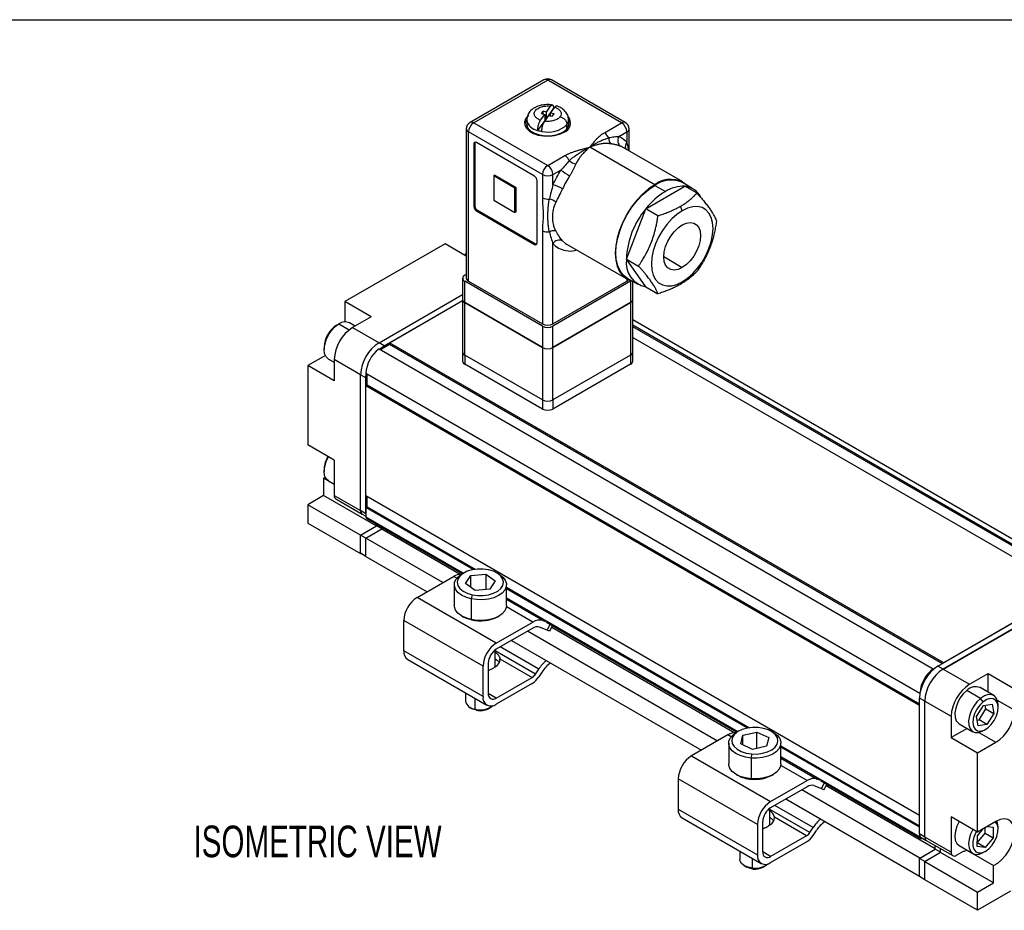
# Model space of a CAD drawing. Header units: millimetres. Extents: x 13 to 546, y 13 to 419.
# Tile 10 of 11: x 327 to 459, y 300 to 419. Entities that reach past the tile are written whole.
import ezdxf

# ---------------------------------------------------------------- set-up
doc = ezdxf.new("R2010")
doc.units = ezdxf.units.MM
doc.header["$LTSCALE"] = 2
doc.layers.add('DIMENSIONS', color=140, linetype='Continuous', lineweight=25)
doc.layers.add('TEXT', color=140, linetype='Continuous', lineweight=25)
doc.styles.add('SLDTEXTSTYLE0', font='TXT', dxfattribs={"width": 0.7})

msp = doc.modelspace()

# ---------------------------------------------------------------- linework, layer by layer
for p, q in [((397.461, 411.045), (387.561, 405.331)), ((397.961, 410.996), (388.061, 405.281)), ((407.86, 405.281), (397.961, 410.996)), ((408.36, 405.331), (398.461, 411.045)), ((397.005, 405.625), (397.569, 406.412)), ((397.336, 406.842), (397.107, 406.522)), ((397.107, 406.522), (397.569, 406.412)), ((397.798, 406.732), (397.336, 406.842)), ((397.336, 406.468), (397.336, 406.842)), ((397.569, 406.412), (397.569, 405.595)), ((397.798, 406.732), (398.362, 407.519)), ((398.748, 407.241), (397.798, 405.916)), ((397.798, 405.916), (397.798, 406.732)), ((398.352, 406.6), (398.916, 407.386)), ((398.815, 406.489), (398.352, 406.6)), ((398.352, 406.225), (398.352, 406.6)), ((398.585, 406.169), (398.815, 406.489)), ((398.805, 407.231), (398.748, 407.241)), ((388.061, 405.281), (397.961, 399.566)), ((395.161, 405.689), (395.161, 405.118)), ((397.569, 405.595), (396.619, 404.27)), ((397.559, 405.493), (398.123, 406.28)), ((397.798, 405.916), (397.569, 405.97)), ((398.123, 406.28), (398.585, 406.169)), ((400.548, 404.5), (400.548, 405.071)), ((400.761, 405.118), (400.761, 405.689)), ((405.556, 403.951), (407.86, 405.281)), ((387.061, 404.464), (387.061, 384.459)), ((397.253, 398.341), (387.354, 404.056)), ((387.354, 384.051), (387.354, 404.056)), ((407.49, 403.435), (408.567, 404.056)), ((408.567, 404.056), (408.567, 402.686)), ((408.86, 401.525), (408.86, 404.464)), ((388.061, 402.423), (388.203, 402.505)), ((388.061, 402.423), (388.061, 394.095)), ((388.203, 402.505), (388.203, 394.176)), ((396.193, 398.137), (388.415, 402.627)), ((412.315, 396.994), (403.617, 402.015)), ((416.065, 397.366), (408.074, 401.978)), ((397.961, 399.566), (400.265, 400.896)), ((398.668, 398.341), (399.744, 398.963)), ((390.89, 398.259), (390.748, 398.178)), ((390.748, 398.178), (390.748, 394.911)), ((393.577, 396.545), (390.748, 398.178)), ((390.89, 398.259), (393.718, 396.626)), ((396.546, 389.196), (396.546, 397.525)), ((397.253, 398.341), (397.253, 395.233)), ((398.668, 396.971), (398.668, 398.341)), ((417.424, 396.454), (416.01, 397.271)), ((393.577, 396.545), (393.718, 396.626)), ((393.577, 393.279), (393.577, 396.545)), ((393.718, 393.36), (393.718, 396.626)), ((411.116, 393.772), (416.342, 396.788)), ((412.315, 396.905), (413.729, 396.088)), ((417.969, 395.849), (416.342, 396.788)), ((390.748, 394.911), (393.577, 393.279)), ((388.203, 394.176), (388.061, 394.095)), ((388.415, 393.482), (388.556, 393.564)), ((388.415, 393.482), (396.193, 388.992)), ((388.556, 393.564), (396.334, 389.074)), ((393.718, 393.36), (393.577, 393.279)), ((408.503, 387.037), (411.116, 393.772)), ((412.743, 392.832), (411.116, 393.772)), ((415.992, 393.51), (415.76, 394.107)), ((397.253, 390.835), (397.253, 378.336)), ((384.207, 389.091), (370.772, 381.335)), ((387.061, 387.443), (384.207, 389.091)), ((396.334, 389.074), (396.193, 388.992)), ((398.668, 378.336), (398.668, 389.097)), ((400.575, 388.988), (408.565, 384.375)), ((386.897, 387.538), (387.061, 387.8)), ((408.503, 387.037), (410.13, 386.098)), ((411.116, 383.32), (408.503, 387.037)), ((413.525, 387.373), (415.992, 385.899)), ((386.566, 384.459), (386.566, 381.601)), ((386.859, 384.867), (387.061, 384.984)), ((397.253, 378.05), (386.859, 384.051)), ((386.859, 381.193), (386.859, 384.051)), ((387.354, 384.051), (397.253, 378.336)), ((387.354, 384.051), (397.253, 378.336)), ((409.062, 384.051), (398.668, 378.05)), ((398.668, 378.336), (408.567, 384.051)), ((398.668, 378.336), (408.567, 384.051)), ((408.567, 384.374), (408.567, 384.051)), ((408.62, 384.47), (410.034, 383.654)), ((409.062, 384.051), (409.169, 384.124)), ((409.062, 384.051), (409.062, 381.193)), ((409.355, 381.601), (409.355, 384.046)), ((415.992, 383.985), (415.76, 383.656)), ((411.116, 383.32), (412.743, 382.381)), ((374.308, 379.294), (370.772, 381.335)), ((370.772, 381.335), (370.772, 378.62)), ((375.369, 375.824), (386.566, 382.288)), ((375.369, 375.824), (386.566, 382.288)), ((376.076, 375.416), (386.566, 381.472)), ((376.783, 375.824), (386.566, 381.472)), ((386.566, 381.601), (386.566, 374.579)), ((409.355, 374.579), (409.355, 381.601)), ((397.253, 375.193), (386.859, 381.193)), ((386.859, 381.193), (397.253, 375.193)), ((386.859, 374.171), (386.859, 381.193)), ((409.062, 381.193), (398.668, 375.193)), ((398.668, 375.193), (409.062, 381.193)), ((409.062, 381.193), (409.062, 374.171)), ((374.308, 379.294), (371.833, 377.865)), ((470.528, 343.561), (409.355, 378.875)), ((369.716, 378.194), (369.999, 378.357)), ((369.999, 378.357), (371.384, 377.558)), ((372.158, 378.053), (371.394, 378.493)), ((371.833, 377.865), (375.369, 375.824)), ((397.253, 378.05), (397.253, 375.193)), ((398.668, 375.193), (398.668, 378.05)), ((469.343, 343.535), (409.355, 378.165)), ((469.241, 343.389), (409.355, 377.961)), ((409.355, 376.532), (467.929, 342.719)), ((368.015, 375.252), (368.015, 374.925)), ((376.076, 375.416), (375.369, 375.824)), ((375.369, 375.007), (449.615, 332.146)), ((375.545, 374.905), (376.783, 375.62)), ((451.029, 332.962), (376.783, 375.824)), ((376.783, 375.62), (376.783, 375.824)), ((376.783, 375.62), (450.852, 332.86)), ((397.253, 375.193), (397.253, 368.17)), ((398.668, 368.17), (398.668, 375.193)), ((368.174, 374.119), (365.823, 372.761)), ((368.595, 373.643), (369.358, 373.203)), ((372.894, 371.537), (369.358, 373.578)), ((369.358, 373.578), (369.358, 370.72)), ((386.566, 374.579), (386.566, 373.354)), ((397.253, 368.17), (386.859, 374.171)), ((386.859, 374.171), (386.859, 372.946)), ((397.253, 368.17), (386.859, 374.171)), ((409.062, 374.171), (398.668, 368.17)), ((409.062, 374.171), (398.668, 368.17)), ((409.062, 374.171), (409.062, 372.946)), ((409.355, 373.354), (409.355, 374.579)), ((365.823, 372.761), (365.823, 362.146)), ((369.358, 370.72), (365.823, 372.761)), ((397.253, 366.945), (386.859, 372.946)), ((409.062, 372.946), (398.668, 366.945)), ((372.894, 353.328), (372.894, 371.537)), ((373.601, 371.129), (372.894, 371.537)), ((372.894, 353.328), (372.894, 371.537)), ((447.83, 328.849), (373.601, 371.701)), ((373.601, 371.129), (373.643, 371.677)), ((373.601, 352.92), (373.601, 371.129)), ((373.778, 370.17), (373.778, 371.599)), ((373.601, 370.068), (373.778, 370.17)), ((447.776, 327.247), (373.601, 370.068)), ((373.601, 355.37), (373.601, 370.068)), ((373.778, 370.17), (447.776, 327.451)), ((397.253, 368.17), (397.253, 366.945)), ((398.668, 368.17), (398.668, 366.945)), ((369.358, 360.105), (365.823, 362.146)), ((368.015, 358.921), (368.015, 358.594)), ((369.358, 360.105), (369.358, 355.369)), ((368.173, 357.791), (367.944, 357.684)), ((369.358, 356.868), (367.944, 357.684)), ((367.944, 357.684), (367.944, 355.348)), ((368.595, 357.312), (369.358, 356.872)), ((367.944, 355.348), (365.823, 354.123)), ((374.997, 351.276), (367.944, 355.348)), ((369.358, 355.369), (372.894, 353.328)), ((369.565, 354.912), (373.101, 352.871)), ((373.601, 355.37), (447.776, 312.549)), ((373.778, 353.839), (373.778, 355.268)), ((372.894, 350.041), (365.823, 354.123)), ((365.823, 354.123), (365.823, 351.673)), ((373.601, 353.737), (373.778, 353.839)), ((387.979, 345.437), (373.601, 353.737)), ((373.601, 353.737), (373.601, 352.512)), ((373.778, 353.839), (388.255, 345.481)), ((373.601, 352.92), (372.894, 353.328)), ((373.101, 352.871), (373.601, 352.582)), ((373.601, 352.512), (386.682, 344.961)), ((373.704, 352.283), (386.535, 344.876)), ((365.823, 351.673), (372.894, 347.591)), ((372.894, 350.062), (375.015, 351.287)), ((375.015, 351.287), (375.015, 351.526)), ((375.015, 351.287), (375.015, 351.526)), ((375.722, 350.879), (375.015, 351.287)), ((375.722, 350.879), (375.722, 351.118)), ((375.722, 350.879), (375.722, 351.118)), ((373.601, 349.654), (372.894, 350.062)), ((372.894, 347.613), (372.894, 350.062)), ((372.894, 347.591), (372.894, 350.041)), ((373.601, 349.654), (375.722, 350.879)), ((373.601, 349.654), (375.722, 350.879)), ((383.924, 343.695), (373.601, 349.654)), ((373.601, 347.204), (373.601, 349.654)), ((373.601, 347.204), (373.601, 349.654)), ((375.722, 350.879), (386.247, 344.803)), ((373.601, 347.204), (372.894, 347.613)), ((372.894, 347.591), (372.912, 347.602)), ((373.601, 347.204), (381.802, 342.47)), ((380.46, 341.695), (385.344, 344.515)), ((385.775, 344.266), (385.344, 344.515)), ((386.753, 345.001), (386.47, 344.838)), ((386.95, 343.549), (387.667, 344.64)), ((387.667, 344.64), (389.662, 344.827)), ((387.667, 343.042), (387.667, 344.64)), ((389.662, 344.827), (390.94, 343.923)), ((389.662, 344.827), (389.662, 342.78)), ((391.42, 344.838), (391.137, 345.001)), ((385.445, 343.41), (385.445, 340.633)), ((388.228, 342.646), (386.95, 343.549)), ((390.94, 343.923), (390.223, 342.833)), ((392.445, 340.633), (392.445, 343.41)), ((392.445, 343.062), (425.025, 324.254)), ((450.251, 332.513), (468.636, 343.127)), ((391.066, 335.572), (380.46, 341.695)), ((387.846, 342.063), (387.704, 341.52)), ((390.223, 342.833), (388.228, 342.646)), ((424.748, 324.21), (392.445, 342.858)), ((469.343, 342.719), (450.958, 332.105)), ((450.958, 332.105), (469.343, 342.719)), ((467.929, 342.719), (451.029, 332.962)), ((387.704, 341.52), (387.704, 338.744)), ((395.951, 338.392), (392.427, 340.426)), ((392.445, 341.633), (423.451, 323.734)), ((397.315, 338.606), (392.445, 341.417)), ((386.47, 339.205), (386.611, 339.123)), ((391.279, 339.123), (391.42, 339.205)), ((389.299, 332.51), (378.692, 338.633)), ((378.692, 334.55), (378.692, 338.633)), ((387.775, 338.689), (387.704, 338.744)), ((391.066, 335.572), (395.951, 338.392)), ((397.315, 338.606), (397.687, 338.46)), ((397.746, 338.404), (423.305, 323.649)), ((397.894, 337.313), (398.291, 338.089)), ((398.26, 337.218), (398.611, 337.905)), ((395.951, 337.575), (391.066, 334.755)), ((420.694, 322.468), (395.238, 337.163)), ((397.894, 337.313), (396.86, 337.718)), ((398.517, 337.72), (423.016, 323.576)), ((393.116, 335.938), (418.572, 321.243)), ((389.299, 328.427), (378.692, 334.55)), ((390.945, 332.439), (390.945, 334.677)), ((396.315, 331.432), (390.945, 334.532)), ((396.761, 332.101), (391.615, 335.072)), ((379.21, 333.405), (389.816, 327.282)), ((389.299, 328.427), (389.299, 332.51)), ((390.006, 332.918), (390.006, 328.835)), ((391.572, 333.481), (395.874, 330.998)), ((450.958, 332.105), (450.251, 332.513)), ((390.006, 331.903), (390.147, 331.978)), ((390.147, 331.978), (390.181, 331.998)), ((390.891, 332.408), (390.925, 332.427)), ((396.315, 331.432), (396.761, 332.101)), ((397.203, 331.718), (396.757, 331.049)), ((449.615, 332.05), (449.615, 332.146)), ((450.958, 332.105), (454.494, 330.064)), ((454.494, 330.064), (456.969, 331.493)), ((456.969, 331.493), (460.504, 329.452)), ((456.969, 329.011), (456.969, 331.493)), ((391.066, 328.223), (395.874, 330.998)), ((395.874, 330.181), (391.066, 327.406)), ((386.945, 328.94), (386.945, 327.814)), ((391.066, 328.223), (390.006, 328.835)), ((455.968, 328.182), (454.129, 329.243)), ((457.732, 328.57), (455.894, 329.631)), ((388.236, 326.734), (388.236, 328.195)), ((448.483, 327.819), (447.776, 328.227)), ((447.776, 310.018), (447.776, 328.227)), ((448.483, 309.61), (448.483, 327.819)), ((448.483, 327.819), (452.019, 325.778)), ((448.483, 309.61), (448.483, 327.819)), ((455.433, 325.763), (456.363, 327.22)), ((456.303, 327.728), (455.968, 328.182)), ((456.363, 327.22), (457.518, 327.418)), ((456.683, 326.77), (456.595, 327.26)), ((457.518, 327.418), (457.743, 326.158)), ((460.504, 326.594), (458.225, 327.91)), ((458.312, 326.961), (458.312, 327.288)), ((387.531, 326.997), (387.884, 326.793)), ((388.413, 326.596), (388.236, 326.734)), ((390.006, 326.793), (390.359, 326.997)), ((455.753, 325.313), (456.683, 326.77)), ((456.683, 326.77), (457.743, 326.158)), ((457.743, 326.158), (456.813, 324.7)), ((452.019, 325.778), (452.019, 322.92)), ((453.094, 324.781), (454.932, 323.72)), ((455.658, 324.503), (455.433, 325.763)), ((455.521, 325.273), (455.753, 325.313)), ((456.813, 324.7), (455.658, 324.503)), ((456.813, 324.7), (455.753, 325.313)), ((422.114, 323.288), (417.229, 320.468)), ((422.545, 323.039), (422.114, 323.288)), ((423.522, 323.775), (423.239, 323.611)), ((423.837, 322.078), (424.129, 323.233)), ((424.129, 323.233), (426.006, 323.664)), ((424.129, 321.945), (424.129, 323.233)), ((426.006, 323.664), (427.592, 322.941)), ((426.006, 321.489), (426.006, 323.664)), ((428.19, 323.611), (427.907, 323.775)), ((454.169, 324.161), (452.019, 322.92)), ((455.749, 323.624), (458.029, 322.307)), ((456.333, 323.859), (456.615, 324.022)), ((422.215, 322.183), (422.215, 319.407)), ((425.423, 321.355), (423.837, 322.078)), ((427.592, 322.941), (427.3, 321.787)), ((429.215, 319.407), (429.215, 322.183)), ((452.019, 322.92), (455.554, 320.879)), ((455.554, 320.879), (458.029, 322.307)), ((425.267, 320.739), (425.209, 320.184)), ((427.3, 321.787), (425.423, 321.355)), ((429.215, 321.836), (447.776, 311.12)), ((447.776, 310.916), (429.215, 321.632)), ((455.554, 310.263), (455.554, 320.879)), ((417.229, 320.468), (427.836, 314.345)), ((425.209, 320.184), (425.209, 317.407)), ((429.215, 320.407), (447.847, 309.651)), ((429.215, 320.19), (434.084, 317.379)), ((423.239, 317.978), (423.381, 317.897)), ((428.048, 317.897), (428.19, 317.978)), ((432.721, 317.165), (429.196, 319.2)), ((426.068, 311.283), (415.461, 317.406)), ((415.461, 317.406), (415.461, 313.323)), ((425.238, 317.358), (425.209, 317.407)), ((427.836, 314.345), (432.721, 317.165)), ((434.457, 317.233), (434.084, 317.379)), ((434.516, 317.177), (447.951, 309.422)), ((434.663, 316.086), (435.061, 316.863)), ((435.029, 315.991), (435.381, 316.678)), ((432.721, 316.348), (427.836, 313.528)), ((447.847, 306.793), (432.007, 315.937)), ((433.63, 316.491), (434.663, 316.086)), ((435.286, 316.493), (449.898, 308.058)), ((429.886, 314.712), (447.776, 304.384)), ((415.461, 313.323), (426.068, 307.2)), ((427.715, 311.212), (427.715, 313.45)), ((433.085, 310.205), (427.715, 313.305)), ((433.531, 310.874), (428.384, 313.845)), ((415.979, 312.179), (426.586, 306.056)), ((426.775, 307.609), (426.775, 311.691)), ((432.643, 309.771), (428.341, 312.255)), ((452.019, 312.305), (452.019, 307.569)), ((455.554, 310.263), (452.019, 312.305)), ((458.029, 311.692), (455.554, 310.263)), ((426.068, 311.283), (426.068, 307.2)), ((426.917, 310.752), (426.775, 310.677)), ((427.058, 310.833), (426.917, 310.752)), ((427.694, 311.201), (427.553, 311.119)), ((433.085, 310.205), (433.531, 310.874)), ((433.527, 309.823), (433.972, 310.492)), ((455.525, 308.841), (456.58, 310.132)), ((455.535, 309.751), (456.311, 310.7)), ((456.58, 310.132), (456.588, 310.86)), ((456.58, 310.132), (457.64, 309.52)), ((456.88, 311.028), (457.656, 310.943)), ((457.656, 310.943), (457.64, 309.52)), ((458.312, 310.63), (458.312, 310.957)), ((432.643, 309.771), (427.836, 306.996)), ((427.836, 306.18), (432.643, 308.955)), ((448.483, 309.61), (447.776, 310.018)), ((447.847, 309.651), (447.847, 309.703)), ((447.983, 309.56), (448.691, 309.152)), ((452.019, 307.569), (448.483, 309.61)), ((448.691, 309.152), (452.226, 307.111)), ((455.519, 308.327), (455.535, 309.751)), ((456.572, 308.212), (455.525, 308.816)), ((457.64, 309.52), (456.572, 308.212)), ((423.715, 307.713), (423.715, 306.587)), ((427.836, 306.996), (426.775, 307.608)), ((447.776, 306.752), (449.898, 307.976)), ((447.847, 306.793), (449.898, 307.976)), ((448.483, 306.344), (450.605, 307.568)), ((450.607, 307.549), (448.483, 306.322)), ((449.898, 307.976), (449.898, 308.455)), ((450.605, 307.568), (449.898, 307.976)), ((450.605, 307.568), (450.605, 308.047)), ((450.607, 307.549), (450.607, 308.045)), ((457.678, 303.467), (450.607, 307.549)), ((452.726, 307.16), (453.669, 307.705)), ((453.094, 308.45), (454.932, 307.389)), ((454.143, 307.844), (457.678, 305.803)), ((456.572, 308.212), (455.519, 308.327)), ((456.593, 307.678), (456.306, 307.513)), ((425.426, 305.445), (425.426, 306.726)), ((448.483, 306.344), (447.776, 306.752)), ((447.776, 304.302), (447.776, 306.752)), ((448.483, 303.894), (448.483, 306.344)), ((448.483, 306.322), (455.554, 302.24)), ((448.483, 303.873), (448.483, 306.322)), ((424.3, 305.771), (424.654, 305.567)), ((425.498, 305.322), (425.426, 305.445)), ((426.775, 305.567), (427.129, 305.771)), ((457.678, 303.467), (457.678, 305.803)), ((448.483, 303.894), (447.776, 304.302)), ((455.554, 299.791), (448.483, 303.873)), ((455.554, 302.24), (457.678, 303.467)), ((459.974, 302.342), (455.554, 299.791)), ((455.554, 299.791), (455.554, 302.24))]:
    msp.add_line(p, q)
at = {"flags": 128}
for points in [[(395.204, 406.099), (395.001, 405.813), (394.866, 405.389), (394.911, 404.958), (395.134, 404.547), (395.52, 404.177), (396.049, 403.872), (396.688, 403.649), (397.402, 403.521), (398.148, 403.495), (398.883, 403.572), (399.564, 403.75), (400.153, 404.016)], [(395.182, 405.666), (395.001, 405.405), (394.881, 405.077)], [(400.548, 404.5), (400.183, 404.134), (399.666, 403.836), (399.033, 403.625), (398.327, 403.515), (397.596, 403.515), (396.89, 403.624), (396.257, 403.835), (395.74, 404.133), (395.374, 404.499), (395.185, 404.906), (395.161, 405.118)], [(400.761, 405.118), (400.737, 404.907), (400.548, 404.5)], [(412.315, 396.994), (411.485, 396.44), (410.676, 395.749), (409.907, 394.937), (409.198, 394.025), (408.565, 393.036), (408.024, 391.993), (407.59, 390.923), (407.271, 389.851), (407.077, 388.805), (407.012, 387.809), (407.077, 386.889), (407.271, 386.066), (407.59, 385.362), (408.024, 384.794), (408.565, 384.375), (409.198, 384.116), (409.26, 384.101)], [(408.62, 384.47), (408.62, 384.47), (408.087, 384.883), (407.659, 385.443), (407.345, 386.137), (407.154, 386.947), (407.089, 387.854), (407.154, 388.835), (407.345, 389.866), (407.659, 390.922), (408.087, 391.977), (408.62, 393.004), (409.243, 393.979), (409.942, 394.877), (410.7, 395.677), (411.497, 396.359), (412.315, 396.905)], [(415.992, 393.51), (415.276, 393.025), (414.581, 392.409), (413.93, 391.682), (413.341, 390.866), (412.832, 389.985), (412.42, 389.067), (412.116, 388.139), (411.93, 387.23), (411.867, 386.367), (411.93, 385.576), (412.116, 384.881), (412.42, 384.304), (412.832, 383.862), (413.341, 383.569), (413.93, 383.433), (414.581, 383.458), (415.276, 383.644), (415.992, 383.985)], [(415.992, 383.985), (416.708, 384.471), (417.402, 385.087), (418.054, 385.814), (418.643, 386.63), (419.151, 387.51), (419.564, 388.428), (419.867, 389.356), (420.054, 390.266), (420.116, 391.129), (420.054, 391.92), (419.867, 392.614), (419.564, 393.191), (419.151, 393.633), (418.643, 393.927), (418.054, 394.063), (417.402, 394.038), (416.708, 393.852), (415.992, 393.51)], [(415.992, 391.597), (416.541, 391.842), (417.062, 391.933), (417.53, 391.863), (417.921, 391.638), (418.215, 391.267), (418.397, 390.77), (418.459, 390.172), (418.397, 389.502), (418.215, 388.795), (417.921, 388.085), (417.53, 387.408), (417.062, 386.799), (416.541, 386.287), (415.992, 385.899)], [(415.992, 385.899), (415.443, 385.653), (414.921, 385.563), (414.454, 385.632), (414.063, 385.858), (413.769, 386.228), (413.586, 386.725), (413.525, 387.323), (413.586, 387.993), (413.769, 388.701), (414.063, 389.411), (414.454, 390.087), (414.921, 390.697), (415.443, 391.208), (415.992, 391.597)], [(399.957, 389.488), (400.352, 389.133), (400.575, 388.988)], [(386.979, 387.49), (386.983, 387.496), (387.061, 387.627)], [(368.595, 373.643), (368.591, 373.645), (368.278, 373.939), (368.081, 374.377), (368.015, 374.931), (368.083, 375.562), (368.282, 376.228), (368.598, 376.882), (369.009, 377.482), (369.487, 377.985), (369.999, 378.357)], [(375.449, 374.961), (375.593, 375.082), (376.076, 375.416)], [(368.595, 357.312), (368.591, 357.314), (368.278, 357.608), (368.081, 358.046), (368.015, 358.6), (368.083, 359.231), (368.282, 359.897), (368.595, 360.546)], [(387.704, 341.52), (387.007, 341.727), (386.407, 342.018), (385.934, 342.379), (385.612, 342.792), (385.458, 343.236), (385.478, 343.688), (385.673, 344.126), (386.031, 344.529), (386.47, 344.838)], [(390.044, 345.409), (389.319, 345.513), (388.572, 345.513), (387.846, 345.41), (387.184, 345.209), (386.625, 344.923), (386.2, 344.568), (385.935, 344.165), (385.845, 343.736), (385.935, 343.308), (386.2, 342.905), (386.624, 342.55), (387.184, 342.263), (387.846, 342.063)], [(391.42, 344.838), (391.483, 344.801), (391.956, 344.44), (392.277, 344.027), (392.432, 343.584), (392.412, 343.131), (392.217, 342.693), (391.859, 342.291), (391.355, 341.944), (390.73, 341.671), (390.015, 341.486), (389.246, 341.397), (388.463, 341.408), (387.704, 341.52)], [(387.846, 342.063), (388.571, 341.96), (389.318, 341.96), (390.044, 342.063), (390.706, 342.263), (391.265, 342.549), (391.69, 342.904), (391.955, 343.308), (392.045, 343.736), (391.955, 344.164), (391.69, 344.568), (391.265, 344.923), (390.706, 345.209), (390.044, 345.409)], [(387.704, 338.744), (387.007, 338.951), (386.407, 339.242), (385.934, 339.603), (385.612, 340.016), (385.458, 340.459), (385.445, 340.633)], [(392.445, 340.633), (392.412, 340.355), (392.217, 339.917), (391.859, 339.514), (391.355, 339.168), (390.73, 338.895), (390.015, 338.71), (389.246, 338.62), (388.463, 338.632), (387.704, 338.744)], [(387.775, 338.689), (387.07, 338.902), (386.611, 339.123)], [(398.26, 337.218), (398.257, 337.215), (398.201, 337.213), (398.078, 337.246), (397.894, 337.313)], [(454.129, 329.243), (453.638, 328.774), (453.205, 328.198), (452.86, 327.555), (452.626, 326.887), (452.52, 326.242), (452.548, 325.662), (452.708, 325.188), (452.991, 324.851), (453.094, 324.781)], [(458.312, 327.288), (458.278, 327.689), (458.118, 328.164), (457.835, 328.501), (457.451, 328.677), (456.99, 328.681), (456.484, 328.512), (455.968, 328.182)], [(455.968, 328.182), (455.477, 327.713), (455.044, 327.137), (454.699, 326.493), (454.465, 325.826), (454.358, 325.181), (454.386, 324.601), (454.547, 324.126), (454.829, 323.789), (455.214, 323.613), (455.675, 323.609), (456.181, 323.778), (456.333, 323.859)], [(456.303, 327.728), (455.845, 327.284), (455.451, 326.735), (455.15, 326.125), (454.968, 325.503), (454.92, 324.92), (455.008, 324.423), (455.227, 324.052), (455.559, 323.838), (455.976, 323.797), (456.445, 323.934), (456.927, 324.236)], [(456.927, 324.236), (457.385, 324.679), (457.78, 325.229), (458.08, 325.839), (458.262, 326.46), (458.311, 327.043), (458.222, 327.54), (458.003, 327.911), (457.671, 328.125), (457.254, 328.166), (456.785, 328.03), (456.303, 327.728)], [(388.413, 326.596), (387.965, 326.75), (387.884, 326.793)], [(425.209, 320.184), (424.451, 320.299), (423.756, 320.508), (423.16, 320.802), (422.692, 321.165), (422.375, 321.578), (422.226, 322.023), (422.251, 322.475), (422.451, 322.912), (422.814, 323.313), (423.239, 323.611)], [(426.162, 324.28), (425.415, 324.291), (424.685, 324.198), (424.016, 324.006), (423.444, 323.728), (423.005, 323.379), (422.723, 322.98), (422.615, 322.553), (422.688, 322.123), (422.936, 321.716), (423.345, 321.356), (423.893, 321.062), (424.546, 320.852), (425.267, 320.739)], [(428.19, 323.611), (428.269, 323.564), (428.737, 323.201), (429.054, 322.788), (429.203, 322.343), (429.178, 321.891), (428.979, 321.454), (428.616, 321.053), (428.107, 320.708), (427.479, 320.438), (426.762, 320.255), (425.992, 320.169), (425.209, 320.184)], [(425.267, 320.739), (426.014, 320.728), (426.744, 320.822), (427.414, 321.013), (427.985, 321.291), (428.424, 321.64), (428.706, 322.04), (428.814, 322.467), (428.741, 322.896), (428.493, 323.303), (428.084, 323.664), (427.536, 323.958), (426.883, 324.167), (426.162, 324.28)], [(425.209, 317.407), (424.451, 317.522), (423.756, 317.732), (423.16, 318.026), (422.692, 318.388), (422.375, 318.802), (422.226, 319.246), (422.215, 319.407)], [(429.215, 319.407), (429.178, 319.115), (428.979, 318.677), (428.616, 318.276), (428.107, 317.932), (427.479, 317.662), (426.762, 317.479), (425.992, 317.393), (425.209, 317.407)], [(434.663, 316.086), (434.847, 316.019), (434.97, 315.986), (435.027, 315.988), (435.029, 315.991)], [(453.094, 311.684), (452.792, 311.062), (452.588, 310.396), (452.514, 309.763), (452.575, 309.205), (452.766, 308.761), (453.075, 308.461), (453.094, 308.45)], [(456.593, 307.678), (457.072, 308.027), (457.514, 308.507), (457.883, 309.08), (458.149, 309.699), (458.292, 310.314), (458.298, 310.876), (458.168, 311.338), (457.94, 311.64)], [(457.678, 305.803), (458.257, 306.12), (458.824, 306.586), (459.347, 307.176), (459.798, 307.856), (460.152, 308.59), (460.389, 309.337), (460.498, 310.056), (460.471, 310.709), (460.311, 311.259), (460.025, 311.676), (459.631, 311.938), (459.148, 312.029), (458.605, 311.946), (458.029, 311.692)], [(458.312, 310.957), (458.251, 311.484), (458.154, 311.761)], [(454.932, 310.623), (454.631, 310.001), (454.427, 309.335), (454.353, 308.701), (454.413, 308.144), (454.605, 307.7), (454.914, 307.4), (455.32, 307.265), (455.795, 307.303), (456.306, 307.513)], [(455.415, 310.344), (455.347, 310.222), (455.081, 309.602), (454.939, 308.987), (454.932, 308.426), (455.062, 307.964), (455.318, 307.638), (455.679, 307.476), (456.116, 307.489), (456.593, 307.678)], [(425.426, 305.445), (424.828, 305.552), (424.318, 305.761), (423.944, 306.05), (423.743, 306.393), (423.715, 306.587)], [(425.498, 305.322), (425.003, 305.416), (424.654, 305.567)]]:
    msp.add_lwpolyline(points, dxfattribs=at)
for centre, radius, start, end in [((397.961, 410.179), 1, 60.00269, 119.99731), ((397.668, 410.587), 0.503, 54.38242, 114.30712), ((398.254, 410.587), 0.503, 65.69288, 125.61758), ((388.061, 404.464), 1, 119.99731, 180), ((388.889, 403.986), 1.537, 122.60548, 177.39452), ((387.768, 404.872), 0.503, 54.38242, 114.30712), ((396.194, 405.68), 1.033, 142.57596, 180.20922), ((396.897, 406.019), 1.77, 191.17333, 260.95086), ((398.019, 407.648), 3.61, 256.45361, 314.46556), ((399.706, 405.255), 1.317, 289.80966, 40.50355), ((399.726, 405.7), 1.035, 322.60046, 359.41186), ((399.758, 404.793), 1.314, 12.49099, 41.33739), ((408.153, 404.872), 0.503, 65.69288, 125.61758), ((407.032, 403.986), 1.537, 2.60548, 57.39452), ((407.86, 404.464), 1, 360, 60.00269), ((387.562, 404.514), 0.503, 185.6948, 245.62534), ((397.858, 408.231), 4.15, 252.62835, 260.50451), ((404.744, 402.674), 1.513, 22.77942, 57.53541), ((408.36, 404.514), 0.503, 294.37466, 354.3052), ((388.277, 402.458), 0.218, 50.79672, 189.21404), ((388.508, 402.518), 0.306, 149.10044, 182.53414), ((407.13, 403.162), 0.996, 174.32806, 223.75063), ((408.321, 402.924), 0.975, 148.38362, 233.58328), ((409.276, 402.107), 0.915, 140.73062, 201.03721), ((406.817, 399.8), 2.515, 60.01208, 68.42846), ((402.232, 401.95), 2.227, 231.57619, 257.29235), ((398.789, 398.272), 1.537, 122.60548, 177.39452), ((397.132, 398.272), 1.537, 2.60548, 57.39452), ((406.595, 408.051), 11.381, 232.98895, 240.01306), ((395.779, 397.49), 0.768, 2.60548, 57.39452), ((397.961, 399.706), 1.537, 242.60967, 297.39033), ((411.759, 391.192), 12.914, 147.1692, 156.04205), ((414.424, 394.26), 3.453, 49.88742, 127.64949), ((414.476, 393.922), 3.684, 65.39271, 125.91774), ((397.261, 391.763), 5.395, 60.02265, 74.89101), ((418.699, 387.852), 9.619, 121.1059, 142.02127), ((416.155, 392.258), 4.534, 87.64224, 122.34928), ((416.105, 394.159), 2.64, 24.74669, 84.85971), ((397.956, 396.587), 1.526, 242.56618, 278.58569), ((388.829, 394.129), 0.768, 182.60548, 237.39452), ((388.97, 394.211), 0.768, 182.60548, 237.39452), ((419.834, 386.515), 11.343, 140.22793, 177.36071), ((397.956, 392.189), 1.526, 242.56618, 278.5857), ((396.331, 389.161), 0.218, 230.79671, 9.21404), ((399.541, 388.54), 1.035, 66.28408, 147.46768), ((396.499, 389.331), 0.305, 237.46897, 270.89631), ((411.711, 386.515), 3.25, 170.74812, 259.45322), ((387.014, 384.459), 0.437, 110.78342, 249.21658), ((387.562, 384.509), 0.503, 185.6948, 245.62534), ((387.562, 384.509), 0.503, 185.6948, 245.62534), ((408.27, 384.613), 0.636, 297.87328, 325.93136), ((408.27, 384.613), 0.636, 297.87328, 325.93136), ((387.067, 381.651), 0.503, 185.6948, 245.62534), ((387.067, 381.651), 0.503, 185.6948, 245.62534), ((408.855, 381.651), 0.503, 294.37466, 354.3052), ((408.855, 381.651), 0.503, 294.37466, 354.3052), ((371.63, 375.124), 3.617, 121.94538, 177.97738), ((374.731, 373.334), 5.379, 122.60548, 177.39452), ((370.815, 377.217), 1.402, 65.57452, 125.55659), ((397.961, 379.701), 1.537, 242.60967, 297.39033), ((397.961, 379.701), 1.537, 242.60967, 297.39033), ((397.961, 379.415), 1.537, 242.60967, 297.39033), ((378.267, 371.293), 5.379, 122.60548, 177.39452), ((378.267, 371.293), 5.379, 122.60548, 177.39452), ((377.973, 371.489), 4.378, 126.51465, 177.22909), ((397.961, 376.557), 1.537, 242.60967, 297.39033), ((397.961, 376.557), 1.537, 242.60967, 297.39033), ((387.067, 374.629), 0.503, 185.6948, 245.62534), ((387.067, 374.629), 0.503, 185.6948, 245.62534), ((387.067, 373.404), 0.503, 185.6948, 245.62534), ((408.855, 374.629), 0.503, 294.37466, 354.3052), ((408.855, 374.629), 0.503, 294.37466, 354.3052), ((408.855, 373.404), 0.503, 294.37466, 354.3052), ((397.961, 369.535), 1.537, 242.60967, 297.39033), ((397.961, 369.535), 1.537, 242.60967, 297.39033), ((397.961, 368.31), 1.537, 242.60967, 297.39033), ((371.495, 358.797), 3.483, 148.93844, 177.95817), ((369.848, 355.315), 0.493, 173.70166, 234.98616), ((373.369, 353.268), 0.48, 172.74417, 235.94365), ((373.384, 353.274), 0.493, 173.69978, 234.98804), ((373.846, 352.485), 0.246, 173.70115, 234.98667), ((386.33, 342.956), 1.844, 87.72789, 122.31982), ((382.53, 338.458), 3.842, 122.60548, 177.39452), ((388.937, 343.666), 5.111, 256.85718, 297.27447), ((396.857, 337.068), 1.604, 73.44019, 124.40371), ((396.555, 336.693), 1.069, 73.44019, 124.40371), ((393.137, 332.335), 3.842, 122.60548, 177.39452), ((379.917, 334.415), 1.232, 173.70115, 234.98667), ((392.308, 332.813), 2.305, 122.60548, 177.39452), ((390.512, 333.406), 1.062, 292.85477, 4.08578), ((401.976, 328.659), 6.248, 132.54302, 146.57538), ((400.8, 329.4), 4.28, 124.81165, 147.19137), ((453.15, 327.982), 5.379, 122.60548, 177.39452), ((389.475, 334.04), 2.161, 289.06713, 310.92749), ((395.146, 332.18), 1.388, 301.60274, 327.3774), ((452.247, 328.606), 4.412, 126.62956, 175.4093), ((453.857, 327.574), 5.379, 122.60548, 177.39452), ((453.857, 327.574), 5.379, 122.60548, 177.39452), ((394.419, 332.546), 2.776, 301.60274, 327.3774), ((457.392, 325.533), 5.379, 122.60548, 177.39452), ((390.652, 328.73), 0.655, 170.78596, 309.20329), ((455.296, 328.142), 1.605, 68.15518, 136.65167), ((388.293, 328.114), 1.381, 192.56765, 267.61379), ((388.958, 329.413), 2.774, 254.90361, 308.09383), ((390.376, 328.252), 1.092, 170.78596, 309.20329), ((388.947, 328.811), 2.279, 256.44327, 297.68839), ((455.131, 326.839), 5.379, 302.60548, 357.39452), ((423.1, 321.729), 1.844, 87.72789, 122.31982), ((419.3, 317.232), 3.842, 122.60548, 177.39452), ((425.522, 321.812), 4.463, 241.32631, 266.35099), ((425.755, 322.263), 4.931, 263.97586, 297.70715), ((433.627, 315.841), 1.604, 73.44019, 124.40371), ((433.325, 315.466), 1.069, 73.44019, 124.40371), ((429.906, 311.108), 3.842, 122.60548, 177.39452), ((416.651, 313.172), 1.199, 172.74417, 235.94365), ((429.078, 311.587), 2.305, 122.60548, 177.39452), ((427.282, 312.179), 1.062, 292.85477, 4.08578), ((438.745, 307.433), 6.248, 132.54302, 146.57538), ((437.569, 308.173), 4.28, 124.81165, 147.19137), ((426.131, 313.043), 2.397, 292.7614, 299.86651), ((426.378, 312.616), 1.903, 299.83262, 308.11859), ((431.916, 310.954), 1.388, 301.60274, 327.3774), ((431.188, 311.319), 2.776, 301.60274, 327.3774), ((448.266, 309.964), 0.493, 173.69978, 234.98804), ((448.061, 309.615), 0.217, 170.47207, 306.66469), ((448.973, 309.556), 0.493, 173.70115, 234.98667), ((448.973, 309.556), 0.493, 173.69978, 234.98804), ((427.422, 307.504), 0.655, 170.78596, 309.20329), ((452.45, 307.499), 0.437, 170.78596, 309.20329), ((453.284, 309.893), 2.222, 279.96475, 292.73815), ((427.146, 307.026), 1.092, 170.78596, 309.20329), ((425.787, 308.052), 2.632, 262.10571, 308.87754), ((425.737, 307.533), 2.224, 263.84074, 297.84227)]:
    msp.add_arc(centre, radius, start, end)
for points, knots in [([(398.66, 407.668), (398.432, 407.696), (397.972, 407.753), (397.274, 407.686), (396.68, 407.529), (396.098, 407.267), (395.598, 406.868), (395.231, 406.29), (395.185, 405.901), (395.161, 405.691)], [0, 0, 0, 0, 0.1434222, 0.2892745, 0.4226665, 0.5298471, 0.7161993, 0.8467571, 1, 1, 1, 1]), ([(398.362, 407.519), (398.374, 407.535), (398.398, 407.567), (398.434, 407.607), (398.47, 407.639), (398.506, 407.663), (398.541, 407.677), (398.574, 407.682), (398.606, 407.678), (398.643, 407.658), (398.684, 407.612), (398.72, 407.52), (398.743, 407.397), (398.746, 407.292), (398.748, 407.241)], [0, 0, 0, 0, 0.0592755, 0.1199976, 0.1819413, 0.244847, 0.3084269, 0.3723716, 0.4363595, 0.5000668, 0.6217843, 0.7475544, 0.8745953, 1, 1, 1, 1]), ([(397.005, 405.625), (396.88, 405.671), (396.75, 405.73), (396.507, 405.884), (396.393, 405.98), (396.223, 406.208), (396.167, 406.341), (396.155, 406.621), (396.2, 406.768), (396.394, 407.038), (396.542, 407.161), (396.893, 407.354), (397.095, 407.425), (397.495, 407.517), (397.692, 407.539), (398.054, 407.549), (398.218, 407.538), (398.362, 407.519)], [0, 0, 0, 0, 0.125, 0.125, 0.25, 0.25, 0.375, 0.375, 0.5, 0.5, 0.625, 0.625, 0.75, 0.75, 0.875, 0.875, 1, 1, 1, 1]), ([(399.157, 407.529), (399.127, 407.537), (399.057, 407.556), (398.968, 407.448), (398.916, 407.386)], [0, 0, 0, 0, 0.4262459, 1, 1, 1, 1]), ([(398.916, 407.386), (399.083, 407.326), (399.241, 407.246), (399.506, 407.052), (399.612, 406.939), (399.744, 406.697), (399.77, 406.569), (399.746, 406.326), (399.697, 406.211), (399.624, 406.109)], [0, 0, 0, 0, 0.25, 0.25, 0.5, 0.5, 0.75, 0.75, 1, 1, 1, 1]), ([(400.76, 405.673), (400.738, 405.883), (400.693, 406.309), (400.315, 406.866), (399.775, 407.307), (399.323, 407.478), (399.105, 407.561)], [0, 0, 0, 0, 0.2512813, 0.5107642, 0.7643392, 1, 1, 1, 1]), ([(395.161, 405.149), (395.18, 404.981), (395.217, 404.641), (395.491, 404.236), (395.763, 404.042), (395.872, 403.964)], [0, 0, 0, 0, 0.3729282, 0.7494989, 1, 1, 1, 1]), ([(396.619, 404.27), (396.619, 404.298), (396.62, 404.353), (396.626, 404.441), (396.635, 404.533), (396.648, 404.629), (396.665, 404.725), (396.685, 404.821), (396.707, 404.916), (396.741, 405.042), (396.791, 405.197), (396.859, 405.367), (396.931, 405.515), (396.981, 405.589), (397.005, 405.625)], [0, 0, 0, 0, 0.06232885, 0.12542181, 0.18893063, 0.25249086, 0.31573388, 0.37829914, 0.4398458, 0.5000628, 0.62770339, 0.75518747, 0.88001211, 1, 1, 1, 1]), ([(397.173, 404.138), (397.174, 404.166), (397.175, 404.22), (397.18, 404.308), (397.19, 404.399), (397.207, 404.524), (397.237, 404.684), (397.285, 404.876), (397.344, 405.06), (397.411, 405.229), (397.484, 405.379), (397.534, 405.455), (397.559, 405.493)], [0, 0, 0, 0, 0.0627884, 0.1250065, 0.1872773, 0.2502219, 0.3748321, 0.4999087, 0.6244177, 0.7494989, 0.8744897, 1, 1, 1, 1]), ([(399.624, 406.109), (399.551, 406.007), (399.444, 405.905), (399.163, 405.723), (398.989, 405.644), (398.599, 405.526), (398.385, 405.489), (397.96, 405.459), (397.75, 405.468), (397.559, 405.493)], [0, 0, 0, 0, 0.25, 0.25, 0.5, 0.5, 0.75, 0.75, 1, 1, 1, 1]), ([(399.624, 406.109), (399.733, 406.083), (399.85, 406.037), (400.078, 405.903), (400.187, 405.815), (400.367, 405.612), (400.438, 405.499), (400.528, 405.276), (400.548, 405.168), (400.548, 405.071)], [0, 0, 0, 0, 0.25, 0.25, 0.5, 0.5, 0.75, 0.75, 1, 1, 1, 1]), ([(400.096, 403.992), (400.144, 404.024), (400.313, 404.134), (400.42, 404.272), (400.496, 404.37)], [0, 0, 0, 0, 0.2849002, 1, 1, 1, 1]), ([(400.548, 404.5), (400.545, 404.465), (400.541, 404.413), (400.503, 404.384), (400.491, 404.375)], [0, 0, 0, 0, 0.68629, 1, 1, 1, 1]), ([(400.529, 404.428), (400.587, 404.516), (400.706, 404.697), (400.728, 404.888), (400.74, 404.986)], [0, 0, 0, 0, 0.4842739, 1, 1, 1, 1]), ([(403.618, 402.015), (403.704, 402.13), (403.819, 402.281), (403.925, 402.418), (403.971, 402.477), (403.993, 402.504), (404.003, 402.517), (404.007, 402.523), (404.01, 402.526), (404.011, 402.527), (404.089, 402.625), (404.2, 402.76), (404.323, 402.902), (404.383, 402.969), (404.413, 403.002), (404.425, 403.016), (404.434, 403.025), (404.437, 403.028), (404.528, 403.127), (404.654, 403.256), (404.798, 403.391), (404.869, 403.455), (404.904, 403.486), (404.919, 403.499), (404.929, 403.507), (404.933, 403.511), (405.135, 403.681), (405.34, 403.826), (405.556, 403.951)], [0, 0, 0, 0, 0.125, 0.1875, 0.21875, 0.234375, 0.2421875, 0.2460938, 0.2460938, 0.25, 0.25, 0.375, 0.4375, 0.46875, 0.484375, 0.4921875, 0.4921875, 0.5, 0.5, 0.625, 0.6875, 0.71875, 0.734375, 0.7421875, 0.7421875, 0.75, 0.75, 1, 1, 1, 1]), ([(403.618, 402.015), (403.684, 402.062), (403.816, 402.156), (404.073, 402.328), (404.38, 402.519), (404.73, 402.714), (405.055, 402.874), (405.357, 403.005), (405.636, 403.109), (405.892, 403.193), (406.06, 403.239), (406.139, 403.26)], [0, 0, 0, 0, 0.0836162, 0.1670485, 0.3239724, 0.4683814, 0.6000522, 0.718841, 0.824929, 0.9186268, 1, 1, 1, 1]), ([(406.411, 402.473), (406.362, 402.48), (406.257, 402.494), (406.094, 402.508), (405.913, 402.516), (405.714, 402.516), (405.497, 402.506), (405.261, 402.483), (405.014, 402.446), (404.741, 402.391), (404.426, 402.31), (404.044, 402.189), (403.767, 402.076), (403.618, 402.015)], [0, 0, 0, 0, 0.0511553, 0.1089654, 0.1734875, 0.2447623, 0.3228201, 0.4076837, 0.499371, 0.5894572, 0.7029237, 0.8397717, 1, 1, 1, 1]), ([(407.49, 403.435), (407.298, 403.417), (407.086, 403.395), (406.633, 403.338), (406.39, 403.303), (406.139, 403.26)], [0, 0, 0, 0, 0.5, 0.5, 1, 1, 1, 1]), ([(407.742, 402.139), (407.708, 402.152), (407.64, 402.178), (407.526, 402.218), (407.401, 402.257), (407.264, 402.296), (407.116, 402.335), (406.957, 402.372), (406.786, 402.408), (406.604, 402.443), (406.476, 402.463), (406.411, 402.473)], [0, 0, 0, 0, 0.0971927, 0.1974686, 0.3010224, 0.408031, 0.5186545, 0.6330381, 0.751313, 0.8735978, 1, 1, 1, 1]), ([(408.794, 401.563), (408.779, 401.734), (408.745, 402.12), (408.631, 402.484), (408.567, 402.686)], [0, 0, 0, 0, 0.4437382, 1, 1, 1, 1]), ([(400.265, 400.896), (400.308, 400.921), (400.396, 400.97), (400.538, 401.042), (400.689, 401.113), (400.851, 401.183), (401.089, 401.28), (401.421, 401.402), (401.836, 401.536), (402.276, 401.665), (402.691, 401.778), (403.145, 401.896), (403.443, 401.971), (403.618, 402.015)], [0, 0, 0, 0, 0.0465812, 0.0948783, 0.1449681, 0.1969198, 0.2507951, 0.3694868, 0.4996523, 0.6167775, 0.7495902, 0.8528758, 1, 1, 1, 1]), ([(400.847, 400.205), (400.89, 400.247), (400.98, 400.333), (401.13, 400.465), (401.298, 400.605), (401.486, 400.753), (401.693, 400.906), (401.92, 401.064), (402.216, 401.258), (402.539, 401.454), (402.781, 401.59), (402.883, 401.646), (402.883, 401.646), (402.883, 401.646), (402.883, 401.646), (402.883, 401.646), (402.883, 401.646), (402.883, 401.646), (402.883, 401.646), (402.883, 401.646), (402.883, 401.646), (402.883, 401.646), (402.883, 401.646), (402.883, 401.646), (402.883, 401.646), (402.883, 401.646), (402.883, 401.646), (402.884, 401.646), (402.884, 401.646), (402.884, 401.646), (402.884, 401.646), (402.885, 401.647), (402.886, 401.648), (402.889, 401.649), (402.896, 401.653), (402.909, 401.66), (402.936, 401.675), (402.989, 401.703), (403.095, 401.759), (403.248, 401.838), (403.433, 401.929), (403.556, 401.986), (403.617, 402.015)], [0, 0, 0, 0, 0.0552158, 0.1159389, 0.1818892, 0.2531734, 0.329861, 0.4120123, 0.4996369, 0.6451913, 0.749796, 0.7498112, 0.7498263, 0.7498415, 0.7498567, 0.7498719, 0.7498871, 0.7499023, 0.7499175, 0.7499326, 0.7499478, 0.749963, 0.7499782, 0.7499934, 0.7500086, 0.7500238, 0.750039, 0.7500541, 0.7500693, 0.7500997, 0.7501604, 0.7502819, 0.7507679, 0.7517399, 0.7536841, 0.7575732, 0.7653541, 0.7809268, 0.8121124, 0.8746233, 0.9372794, 1, 1, 1, 1]), ([(403.618, 402.015), (403.617, 402.015), (403.444, 401.881), (403.177, 401.654), (402.839, 401.318), (402.586, 401.041), (402.353, 400.758), (402.144, 400.474), (401.977, 400.218), (401.845, 399.992), (401.774, 399.845), (401.742, 399.778)], [0, 0, 0, 0, 0.0000334, 0.2500256, 0.3837411, 0.4992748, 0.6329509, 0.7493118, 0.8444946, 0.9280165, 1, 1, 1, 1]), ([(400.847, 400.205), (400.668, 399.998), (400.488, 399.791), (400.123, 399.376), (399.938, 399.169), (399.744, 398.963)], [0, 0, 0, 0, 0.5, 0.5, 1, 1, 1, 1]), ([(400.265, 400.896), (400.366, 400.837), (400.478, 400.746), (400.686, 400.505), (400.781, 400.357), (400.847, 400.205)], [0, 0, 0, 0, 0.5, 0.5, 1, 1, 1, 1]), ([(401.742, 399.778), (401.712, 399.713), (401.654, 399.585), (401.563, 399.393), (401.472, 399.206), (401.381, 399.024), (401.288, 398.847), (401.195, 398.675), (401.101, 398.509), (401.006, 398.348), (400.94, 398.245), (400.907, 398.193)], [0, 0, 0, 0, 0.1264022, 0.248687, 0.3669619, 0.4813455, 0.591969, 0.6989776, 0.8025314, 0.9028073, 1, 1, 1, 1]), ([(398.668, 396.971), (398.586, 396.652), (398.501, 396.338), (398.337, 395.709), (398.256, 395.394), (398.184, 395.078)], [0, 0, 0, 0, 0.5, 0.5, 1, 1, 1, 1]), ([(399.078, 394.644), (399.212, 394.927), (399.36, 395.216), (399.661, 395.808), (399.814, 396.113), (399.957, 396.436)], [0, 0, 0, 0, 0.5, 0.5, 1, 1, 1, 1]), ([(415.76, 394.107), (415.834, 394.15), (415.981, 394.237), (416.196, 394.373), (416.408, 394.515), (416.616, 394.662), (416.82, 394.815), (417.021, 394.973), (417.218, 395.137), (417.412, 395.307), (417.602, 395.482), (417.789, 395.663), (417.908, 395.787), (417.969, 395.849)], [0, 0, 0, 0, 0.08371332, 0.16867019, 0.25494208, 0.34259726, 0.43170081, 0.5223147, 0.61449784, 0.70830621, 0.80379289, 0.90100825, 1, 1, 1, 1]), ([(417.969, 395.849), (418.039, 395.771), (418.177, 395.616), (418.375, 395.39), (418.563, 395.173), (418.741, 394.963), (419.003, 394.648), (419.328, 394.24), (419.687, 393.754), (419.989, 393.3), (420.208, 392.929), (420.366, 392.624), (420.484, 392.373), (420.549, 392.213), (420.582, 392.131)], [0, 0, 0, 0, 0.0525535, 0.1037725, 0.1536838, 0.2023161, 0.2497006, 0.3760344, 0.4990644, 0.622655, 0.7496943, 0.8295093, 0.9128996, 1, 1, 1, 1]), ([(397.253, 395.233), (397.253, 394.865), (397.28, 394.484), (397.328, 393.724), (397.348, 393.345), (397.348, 392.611), (397.328, 392.256), (397.28, 391.552), (397.253, 391.2), (397.253, 390.835)], [0, 0, 0, 0, 0.25, 0.25, 0.5, 0.5, 0.75, 0.75, 1, 1, 1, 1]), ([(398.184, 390.681), (398.171, 390.743), (398.145, 390.872), (398.112, 391.069), (398.081, 391.279), (398.055, 391.502), (398.024, 391.829), (397.999, 392.264), (397.989, 392.811), (397.999, 393.371), (398.027, 393.89), (398.07, 394.346), (398.119, 394.728), (398.163, 394.966), (398.184, 395.078)], [0, 0, 0, 0, 0.0441356, 0.0913372, 0.1414916, 0.1945221, 0.2503713, 0.3742243, 0.5006783, 0.6265667, 0.7500995, 0.8417646, 0.9251158, 1, 1, 1, 1]), ([(399.078, 394.644), (398.97, 394.74), (398.825, 394.836), (398.506, 394.991), (398.335, 395.048), (398.184, 395.078)], [0, 0, 0, 0, 0.5, 0.5, 1, 1, 1, 1]), ([(398.637, 392.643), (398.637, 392.972), (398.674, 393.312), (398.819, 393.984), (398.925, 394.319), (399.078, 394.644)], [0, 0, 0, 0, 0.5, 0.5, 1, 1, 1, 1]), ([(412.743, 392.832), (412.862, 392.871), (413.097, 392.947), (413.44, 393.066), (413.771, 393.187), (414.091, 393.311), (414.399, 393.437), (414.695, 393.566), (414.979, 393.697), (415.251, 393.831), (415.512, 393.967), (415.678, 394.061), (415.76, 394.107)], [0, 0, 0, 0, 0.10879264, 0.2154415, 0.3200106, 0.42256787, 0.52318532, 0.62193917, 0.71891008, 0.8141832, 0.90784834, 1, 1, 1, 1]), ([(399.078, 390.764), (399.002, 390.911), (398.937, 391.061), (398.827, 391.365), (398.781, 391.521), (398.673, 391.992), (398.637, 392.314), (398.637, 392.643)], [0, 0, 0, 0, 0.25, 0.25, 0.5, 0.5, 1, 1, 1, 1]), ([(410.13, 386.098), (410.2, 386.199), (410.339, 386.398), (410.537, 386.699), (410.725, 386.997), (410.903, 387.294), (411.165, 387.753), (411.49, 388.388), (411.848, 389.221), (412.151, 390.089), (412.37, 390.879), (412.528, 391.583), (412.646, 392.196), (412.71, 392.617), (412.743, 392.832)], [0, 0, 0, 0, 0.0525535, 0.1037725, 0.1536838, 0.2023161, 0.2497006, 0.3760344, 0.4990644, 0.622655, 0.7496943, 0.8295093, 0.9128996, 1, 1, 1, 1]), ([(420.582, 392.131), (420.562, 392.002), (420.524, 391.745), (420.458, 391.367), (420.389, 391), (420.313, 390.645), (420.188, 390.106), (419.992, 389.397), (419.691, 388.531), (419.332, 387.695), (418.971, 386.988), (418.624, 386.392), (418.31, 385.892), (418.084, 385.565), (417.969, 385.397)], [0, 0, 0, 0, 0.05255349, 0.10377253, 0.15368378, 0.20231608, 0.24970055, 0.3760344, 0.49906441, 0.62265502, 0.74969432, 0.82950934, 0.91289963, 1, 1, 1, 1]), ([(399.078, 390.764), (398.97, 390.81), (398.825, 390.83), (398.506, 390.8), (398.335, 390.75), (398.184, 390.681)], [0, 0, 0, 0, 0.5, 0.5, 1, 1, 1, 1]), ([(399.957, 389.488), (399.813, 389.646), (399.66, 389.837), (399.36, 390.267), (399.213, 390.506), (399.078, 390.764)], [0, 0, 0, 0, 0.5, 0.5, 1, 1, 1, 1]), ([(398.668, 389.097), (398.905, 388.878), (399.4, 388.423), (400.406, 388.132), (401.244, 388.066), (401.757, 388.236), (401.834, 388.261)], [0, 0, 0, 0, 0.2905714, 0.6058213, 0.9413246, 1, 1, 1, 1]), ([(412.743, 382.381), (412.724, 382.43), (412.685, 382.527), (412.62, 382.676), (412.55, 382.825), (412.475, 382.975), (412.35, 383.211), (412.154, 383.545), (411.852, 383.998), (411.494, 384.484), (411.132, 384.938), (410.786, 385.352), (410.472, 385.715), (410.246, 385.969), (410.13, 386.098)], [0, 0, 0, 0, 0.0525535, 0.1037725, 0.1536838, 0.2023161, 0.2497006, 0.3760344, 0.4990644, 0.622655, 0.7496943, 0.8295093, 0.9128996, 1, 1, 1, 1]), ([(417.969, 385.397), (417.902, 385.329), (417.771, 385.193), (417.564, 384.995), (417.355, 384.804), (417.14, 384.619), (416.921, 384.441), (416.698, 384.271), (416.471, 384.107), (416.239, 383.949), (416.004, 383.799), (415.841, 383.703), (415.76, 383.656)], [0, 0, 0, 0, 0.10879264, 0.2154415, 0.3200106, 0.42256787, 0.52318532, 0.62193917, 0.71891008, 0.8141832, 0.90784834, 1, 1, 1, 1]), ([(415.76, 383.656), (415.686, 383.613), (415.535, 383.528), (415.299, 383.404), (415.054, 383.282), (414.8, 383.162), (414.535, 383.044), (414.261, 382.928), (413.976, 382.814), (413.682, 382.702), (413.379, 382.593), (413.065, 382.485), (412.851, 382.415), (412.743, 382.381)], [0, 0, 0, 0, 0.0837133, 0.1686702, 0.2549421, 0.3425973, 0.4317008, 0.5223147, 0.6144978, 0.7083062, 0.8037929, 0.9010082, 1, 1, 1, 1]), ([(390.945, 334.356), (391.103, 334.23), (391.427, 333.974), (391.523, 333.648), (391.572, 333.481)], [0, 0, 0, 0, 0.4881978, 1, 1, 1, 1]), ([(390.945, 333.482), (391.103, 333.368), (391.314, 333.215), (391.428, 333.022), (391.457, 332.974)], [0, 0, 0, 0, 0.7492624, 1, 1, 1, 1]), ([(428.341, 312.255), (428.321, 312.332), (428.281, 312.487), (428.107, 312.821), (427.87, 313.007), (427.715, 313.129)], [0, 0, 0, 0, 0.256233, 0.5130937, 1, 1, 1, 1]), ([(427.715, 312.256), (427.871, 312.141), (428.082, 311.986), (428.208, 311.785), (428.237, 311.729), (428.24, 311.723)], [0, 0, 0, 0, 0.720212, 0.9741651, 1, 1, 1, 1])]:
    msp.add_open_spline(points, degree=3, knots=knots)
for points in [[(407.49, 403.435), (407.901, 403.272), (408.263, 403.021), (408.567, 402.686)], [(398.668, 396.971), (398.972, 397.657), (399.334, 398.327), (399.744, 398.963)], [(398.184, 390.681), (398.329, 390.085), (398.504, 389.55), (398.668, 389.097)]]:
    msp.add_open_spline(points, degree=3)
at = {"layer": 'TEXT'}
msp.add_line((12.7, 419.1), (546.1, 419.1), dxfattribs=at)

# ---------------------------------------------------------------- texts
at = {"layer": 'DIMENSIONS', "insert": (350.508, 311.138), "char_height": 4.23333, "attachment_point": 1, "style": 'SLDTEXTSTYLE0'}
msp.add_mtext('ISOMETRIC VIEW', dxfattribs=at)

doc.saveas('drawing.dxf')
